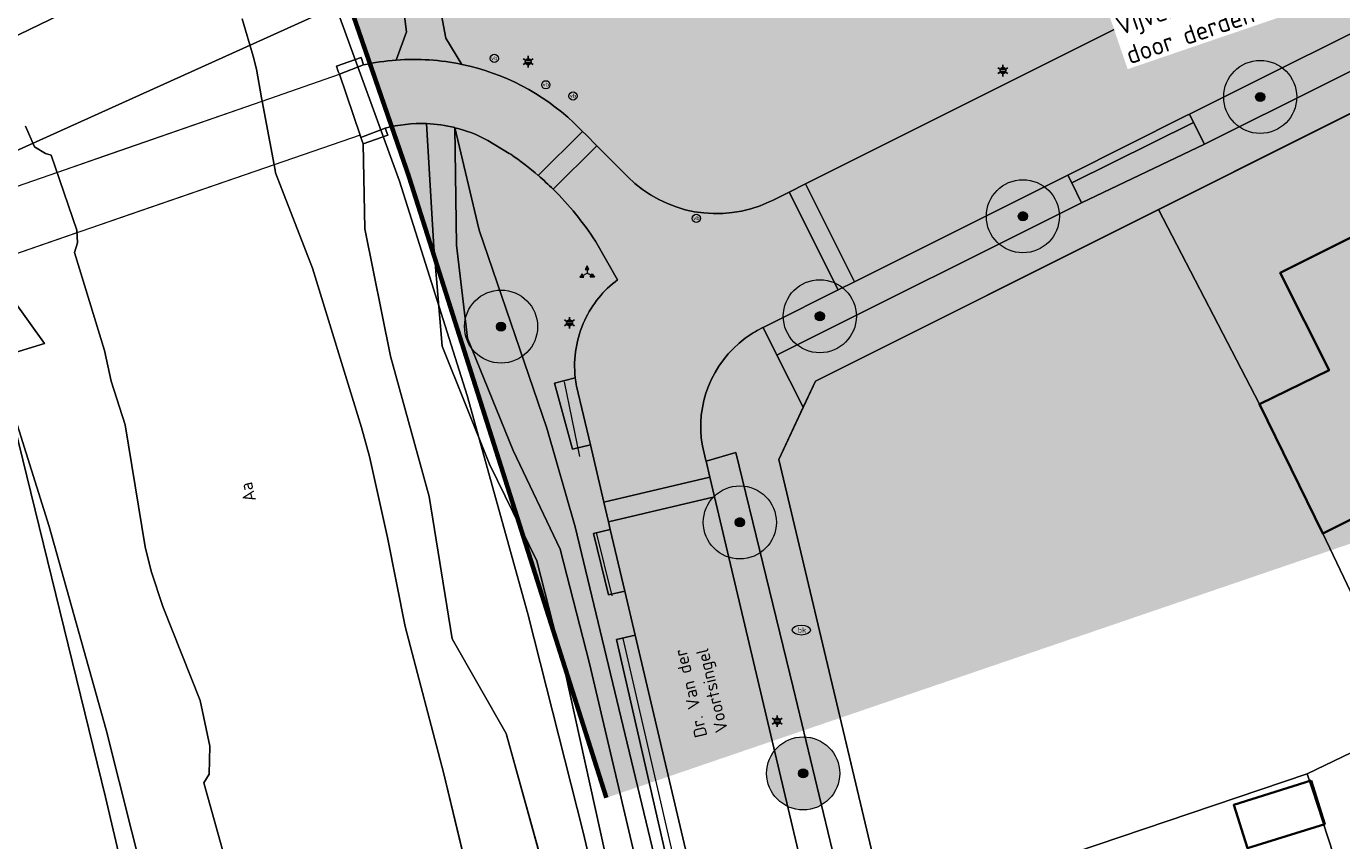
# Model space of a CAD drawing. Header units: millimetres. Extents: x 162876 to 168130, y 402614 to 405602.
# Tile 111 of 256: x 165189 to 165261, y 403719 to 403763. Entities that reach past the tile are written whole.
import ezdxf
from ezdxf.enums import TextEntityAlignment as Align

# ---------------------------------------------------------------- set-up
doc = ezdxf.new("R2010")
doc.units = ezdxf.units.MM
doc.linetypes.add('X-CA190022.004-UO-TXT_Tekst 1op200_v0.1$0$AL-DETAILS', pattern=[5.2, 2, -1.2, 2])
for name, color, linetype, lineweight in [('X-CA190022.004-UO-BGT_Ondergrond$0$B-WE-VW-BEWEGWIJZERING_DRAAGCONSTRUCTIE-S', 7, 'Continuous', 25), ('X-CA190022.004-UO-BGT_Ondergrond$0$GE_006_Watergrens_Grens_GEM', 253, 'Continuous', 9), ('X-CA190022.004-UO-BGT_Ondergrond$0$GE_203_VGOHaag_Lijn_GEM', 253, 'X-CA190022.004-UO-BGT_Ondergrond$0$Heg', 9), ('X-CA190022.004-UO-BGT_Ondergrond$0$GE_244_Taludlijn_Lijn_GEM', 253, 'Continuous', 9), ('X-CA190022.004-UO-BGT_Ondergrond$0$GE_314_WGDRijbaanLokaleweg_Vlak_GEM', 253, 'Continuous', 9), ('X-CA190022.004-UO-BGT_Ondergrond$0$GE_315_WGDRijbaanLokalewegverkeersdrempel_GEM', 253, 'Continuous', 9), ('X-CA190022.004-UO-BGT_Ondergrond$0$GE_316_WGDFietspad_Vlak_GEM', 253, 'Continuous', 9), ('X-CA190022.004-UO-BGT_Ondergrond$0$GE_317_WGDVoetpad_Vlak_GEM', 253, 'Continuous', 9), ('X-CA190022.004-UO-BGT_Ondergrond$0$GE_322_WGDInrit_Vlak_GEM', 253, 'Continuous', 9), ('X-CA190022.004-UO-BGT_Ondergrond$0$GE_366_OWGBerm_groenvoorziening_Vlak_GEM', 253, 'Continuous', 9), ('X-CA190022.004-UO-BGT_Ondergrond$0$GE_367_OWGBerm_groenvoorziening_grasenk_GEM', 253, 'Continuous', 9), ('X-CA190022.004-UO-BGT_Ondergrond$0$GE_401_OTDErf_Vlak_GEM', 253, 'Continuous', 9), ('X-CA190022.004-UO-BGT_Ondergrond$0$GE_471_BTDBouwland_Vlak_GEM', 253, 'Continuous', 9), ('X-CA190022.004-UO-BGT_Ondergrond$0$GE_477_BTDGroenvoorziening_Vlak_GEM', 253, 'Continuous', 9), ('X-CA190022.004-UO-BGT_Ondergrond$0$GE_491_VGOHaag_Inrichtend_Vlak_GEM', 253, 'Continuous', 9), ('X-CA190022.004-UO-BGT_Ondergrond$0$GE_504_WTDWaterloop_sloot_Vlak_GEM', 253, 'Continuous', 9), ('X-CA190022.004-UO-BGT_Ondergrond$0$GE_541_OWTOever_slootkant_Vlak_GEM', 253, 'Continuous', 9), ('X-CA190022.004-UO-BGT_Ondergrond$0$GE_601_PNDgrondvlakpand_Vlak_MV_GEM', 34, 'Continuous', 35), ('X-CA190022.004-UO-BGT_Ondergrond$0$GE_661_SHDMuurGroterDan30cm_Vlak_GEM', 253, 'Continuous', 9), ('X-CA190022.004-UO-BGT_Ondergrond$0$GE_701_OBDOverbrugging_dek_Vlak_GEM', 253, 'Continuous', 9), ('X-CA190022.004-UO-BGT_Ondergrond$0$GE_814_BRDVerkeersbord_Punt_GEM', 7, 'Continuous', 25), ('X-CA190022.004-UO-BGT_Ondergrond$0$GE_861_PALLichtmast_Punt_GEM', 202, 'Continuous', 25), ('X-CA190022.004-UO-BGT_Ondergrond$0$GE_882_PutBrandkraan_Punt_GEM', 150, 'Continuous', 25), ('X-CA190022.004-UO-DWM_Beplanting_v0.1$0$B-WE-GR-BOOM-S AFKOMSTIG UIT BGT', 252, 'Continuous', 0), ('X-CA190022.004-UO-KAD_Percelen$0$B-WE-KG-GRENS_PERCEEL-GV', 150, 'Continuous', 9), ('X-CA190022.004-UO-TXT_Tekst 1op200_v0.1$0$X-XX-AL-T35', 7, 'Continuous', 35), ('X-CA190022.004-UO-TXT_Tekst 1op200_v0.1$0$X-XX-AL-VERWIJZING_DETAIL-G', 7, 'X-CA190022.004-UO-TXT_Tekst 1op200_v0.1$0$AL-DETAILS', 0)]:
    doc.layers.add(name, color=color, linetype=linetype, lineweight=lineweight)
doc.layers.add('X-CA190022.004-UO-DWM_Beplanting_v0.1$0$B-WE-GR-BOOM-S AFKOMSTIG UIT BOMENBESTAND GEMEENTE', color=252, linetype='Continuous')
doc.layers.add('X-CA190022.004-UO-TXT_Tekst 1op200_v0.1$0$X-XX-AL-VERWIJZING-V', color=253, linetype='Continuous', lineweight=0, transparency=0.4)
doc.styles.add('X-CA190022.004-UO-BGT_Ondergrond$0$NLCS-ISO', font='NLCS-ISO.ttf')
doc.styles.add('X-CA190022.004-UO-TXT_Tekst 1op200_v0.1$0$NLCS-ISO-M200-T35', font='NLCS-ISO.ttf', dxfattribs={"height": 0.7})
doc.linetypes.add('X-CA190022.004-UO-BGT_Ondergrond$0$Heg', pattern='A,5,-1.5,[2,dgnlstyle-meierijstad.shx,S=0.007937,R=45,X=0,Y=0],-1.5', length=8)

# ---------------------------------------------------------------- blocks, each defined once
blk = doc.blocks.new('X-CA190022.004-UO-BGT_Ondergrond$0$SKL-WATER_BRANDKRAAN_BRANDPUT-SO')
at = {"color": 0, "linetype": 'ByBlock', "lineweight": 18}
blk.add_ellipse((0, 0), major_axis=(2.5, 0), ratio=0.54, dxfattribs=at)
at = {"color": 0, "linetype": 'ByBlock', "lineweight": 18, "style": 'X-CA190022.004-UO-BGT_Ondergrond$0$NLCS-ISO'}
blk.add_text('bk', height=1.5, dxfattribs=at).set_placement((0.16, 0), align=Align.MIDDLE_CENTER)
blk = doc.blocks.new('X-CA190022.004-UO-BGT_Ondergrond$0$IMGEOBrandkraanput')
at = {"xscale": 5, "yscale": 5, "zscale": 5}
blk.add_blockref('X-CA190022.004-UO-BGT_Ondergrond$0$SKL-WATER_BRANDKRAAN_BRANDPUT-SO', (0, 0), dxfattribs=at)
blk = doc.blocks.new('X-CA190022.004-UO-BGT_Ondergrond$0$SIE-WEG_PAAL_VERKEERSBORD-SO')
at = {"linetype": 'ByBlock', "lineweight": 18}
blk.add_circle((0, 0), 1.5, dxfattribs=at)
at = {"linetype": 'ByBlock', "lineweight": 18, "style": 'X-CA190022.004-UO-BGT_Ondergrond$0$NLCS-ISO'}
blk.add_text('vb', height=1.5, dxfattribs=at).set_placement((0, 0.13), align=Align.MIDDLE_CENTER)
blk = doc.blocks.new('X-CA190022.004-UO-BGT_Ondergrond$0$IMGEOVerkeersbord')
at = {"xscale": 5, "yscale": 5, "zscale": 5}
blk.add_blockref('X-CA190022.004-UO-BGT_Ondergrond$0$SIE-WEG_PAAL_VERKEERSBORD-SO', (0, 0), dxfattribs=at)
blk = doc.blocks.new('X-CA190022.004-UO-BGT_Ondergrond$0$N-SIE-WEG_LICHTMAST-SO')
h = blk.add_hatch(color=256)
h.paths.add_polyline_path([(1.16, 0.5, 0.658505), (-1.16, 0.5)])
h.paths.add_polyline_path([(-1.16, -0.5, 0.658505), (1.16, -0.5)])
at = {"flags": 128}
for points in [[(-2.19, 1.27), (-1.1, 0.63)], [(-1.16, 0.5), (1.16, 0.5)], [(0, 1.27), (0, 2.53)], [(1.1, 0.63), (2.19, 1.27)], [(-2.19, -1.27), (-1.1, -0.63)], [(-1.16, -0.5), (1.16, -0.5)], [(0, -1.27), (0, -2.53)], [(2.19, -1.27), (1.1, -0.63)]]:
    blk.add_lwpolyline(points, dxfattribs=at)
at = {"ltscale": 0.5}
blk.add_circle((0, 0), 1.27, dxfattribs=at)
at = {"style": 'X-CA190022.004-UO-BGT_Ondergrond$0$NLCS-ISO'}
blk.add_attdef('TYPE', text='', height=1.8, dxfattribs=at).set_placement((0, 2.53), align=Align.BOTTOM_CENTER)
blk = doc.blocks.new('X-CA190022.004-UO-BGT_Ondergrond$0$IMGEOLichtmastpaal')
at = {"xscale": 5, "yscale": 5, "zscale": 5}
blk.add_blockref('X-CA190022.004-UO-BGT_Ondergrond$0$N-SIE-WEG_LICHTMAST-SO', (0, 6.4), dxfattribs=at)
blk = doc.blocks.new('X-CA190022.004-UO-BGT_Ondergrond$0$SIE-WEG_VERKEERSBORD_WEGWIJZER-SO')
at = {"linetype": 'ByBlock', "lineweight": 18}
h = blk.add_hatch(color=0, dxfattribs=at)
h.dxf.hatch_style = 1
h.paths.add_polyline_path([(0.5, 1), (0, 2), (-0.5, 1)])
h = blk.add_hatch(color=0, dxfattribs=at)
h.dxf.hatch_style = 1
h.paths.add_polyline_path([(-1.38, -0.22), (-2, -1.15), (-0.88, -1.09)])
h = blk.add_hatch(color=0, dxfattribs=at)
h.dxf.hatch_style = 1
h.paths.add_polyline_path([(1.38, -0.22), (2, -1.15), (0.88, -1.09)])
at = {"color": 0, "linetype": 'ByBlock', "lineweight": 18}
for points in [[(-1.13, -0.65), (0, 0)], [(0, 1), (0, 0)], [(1.13, -0.65), (0, 0)]]:
    blk.add_lwpolyline(points, dxfattribs=at)
for points in [[(0.5, 1), (0, 2), (-0.5, 1)], [(-1.38, -0.22), (-2, -1.15), (-0.88, -1.09)], [(1.38, -0.22), (2, -1.15), (0.88, -1.09)]]:
    blk.add_lwpolyline(points, close=True, dxfattribs=at)
blk = doc.blocks.new('X-CA190022.004-UO-DWM_Beplanting_v0.1$0$SGR-BOOM_01-SO')
at = {"linetype": 'ByBlock', "lineweight": 18}
h = blk.add_hatch(color=0, dxfattribs=at)
h.dxf.hatch_style = 1
edge = h.paths.add_edge_path()
edge.add_arc((0, 0), 0.25, 0, 360)
at = {"color": 0, "linetype": 'ByBlock', "lineweight": 18}
for radius in [2, 0.25]:
    blk.add_circle((0, 0), radius, dxfattribs=at)
blk = doc.blocks.new('X-CA190022.004-UO-DWM_Beplanting_v0.1$0$IMGEOBoom')
at = {"transparency": 33554457}
h = blk.add_hatch(color=256, dxfattribs=at)
h.dxf.hatch_style = 1
edge = h.paths.add_edge_path()
edge.add_arc((0, 0), 100, 0, 360)
edge = h.paths.add_edge_path(flags=17)
edge.add_arc((0, 0), 12.5, 0, 360)
h = blk.add_hatch()
h.set_pattern_fill('ANGLE', color=256)
h.set_pattern_definition([(0, (0, 0), (0, 6.985), [5.08, -1.905]), (90, (0, 0), (-6.985, 4e-16), [5.08, -1.905])])
edge = h.paths.add_edge_path(flags=17)
edge.add_arc((0, 0), 12.5, 0, 360)
at = {"xscale": 50, "yscale": 50, "zscale": 50}
blk.add_blockref('X-CA190022.004-UO-DWM_Beplanting_v0.1$0$SGR-BOOM_01-SO', (0, 0), dxfattribs=at)

msp = doc.modelspace()

# ---------------------------------------------------------------- hatches: boundary and pattern name
at = {"layer": 'X-CA190022.004-UO-TXT_Tekst 1op200_v0.1$0$X-XX-AL-VERWIJZING-V'}
h = msp.add_hatch(color=256, dxfattribs=at)
h.dxf.hatch_style = 1
h.paths.add_polyline_path([(165302.209, 403758.452), (165298.044, 403756.354), (165275.564, 403800.976), (165285.905, 403806.186), (165285.128, 403808.459), (165201.445, 403779.876), (165209.977, 403755.179), (165220.83, 403721.042), (165305.15, 403749.843)])

# ---------------------------------------------------------------- linework, layer by layer
at = {"layer": 'X-CA190022.004-UO-BGT_Ondergrond$0$GE_006_Watergrens_Grens_GEM'}
for p, q in [((165209.887, 403762.986), (165209.353, 403767.195)), ((165200.888, 403763.696), (165201.49, 403761.662)), ((165201.49, 403761.662), (165200.888, 403763.696)), ((165209.325, 403761.436), (165209.887, 403762.986)), ((165201.49, 403761.662), (165201.664, 403760.943)), ((165201.664, 403760.943), (165201.49, 403761.662)), ((165206.044, 403761.104), (165207.4, 403761.58)), ((165207.4, 403761.58), (165207.521, 403761.17)), ((165201.664, 403760.943), (165201.953, 403759.374)), ((165201.953, 403759.374), (165201.664, 403760.943)), ((165206.14, 403760.82), (165206.044, 403761.104)), ((165206.213, 403760.659), (165206.14, 403760.82)), ((165207.345, 403757.335), (165206.213, 403760.659)), ((165201.953, 403759.374), (165201.987, 403759.192)), ((165201.987, 403759.192), (165201.953, 403759.374)), ((165201.987, 403759.192), (165202.63, 403755.706)), ((165202.63, 403755.706), (165201.987, 403759.192)), ((165189.015, 403757.824), (165189.521, 403756.686)), ((165207.391, 403757.2), (165207.345, 403757.335)), ((165189.521, 403756.686), (165190.107, 403756.327)), ((165207.441, 403757.051), (165207.391, 403757.2)), ((165207.51, 403756.85), (165207.441, 403757.051)), ((165207.611, 403752.193), (165207.51, 403756.85)), ((165190.107, 403756.327), (165190.43, 403756.233)), ((165190.43, 403756.233), (165191.836, 403752.133)), ((165202.63, 403755.706), (165202.686, 403755.408)), ((165202.686, 403755.408), (165202.63, 403755.706)), ((165202.686, 403755.408), (165202.714, 403755.256)), ((165202.714, 403755.256), (165202.686, 403755.408)), ((165202.714, 403755.256), (165204.737, 403750.045)), ((165204.737, 403750.045), (165202.714, 403755.256)), ((165191.836, 403752.133), (165191.865, 403751.423)), ((165209, 403745.23), (165207.611, 403752.193)), ((165191.865, 403751.423), (165191.71, 403750.902)), ((165191.71, 403750.902), (165193.349, 403745.544)), ((165204.737, 403750.045), (165207.418, 403741.316)), ((165207.418, 403741.316), (165204.737, 403750.045)), ((165193.349, 403745.544), (165193.72, 403743.858)), ((165211.132, 403737.546), (165209, 403745.23)), ((165193.72, 403743.858), (165194.478, 403741.459)), ((165194.478, 403741.459), (165195.569, 403734.783)), ((165207.418, 403741.316), (165207.856, 403739.729)), ((165207.856, 403739.729), (165207.418, 403741.316)), ((165207.856, 403739.729), (165208.85, 403735.289)), ((165208.85, 403735.289), (165207.856, 403739.729)), ((165212.387, 403729.744), (165211.132, 403737.546)), ((165208.85, 403735.289), (165209.805, 403730.43)), ((165209.805, 403730.43), (165208.85, 403735.289)), ((165195.569, 403734.783), (165195.903, 403733.452)), ((165195.903, 403733.452), (165196.549, 403731.52)), ((165196.549, 403731.52), (165198.589, 403726.375)), ((165209.805, 403730.43), (165211.914, 403722.435)), ((165211.914, 403722.435), (165209.805, 403730.43)), ((165215.335, 403724.555), (165212.387, 403729.744)), ((165198.589, 403726.375), (165199.11, 403723.861)), ((165218.663, 403712.63), (165215.335, 403724.555)), ((165199.11, 403723.861), (165199.077, 403722.336)), ((165199.077, 403722.336), (165198.784, 403721.856)), ((165211.914, 403722.435), (165213.859, 403714.343)), ((165213.859, 403714.343), (165211.914, 403722.435)), ((165198.784, 403721.856), (165200.694, 403714.995))]:
    msp.add_line(p, q, dxfattribs=at)
at = {"layer": 'X-CA190022.004-UO-BGT_Ondergrond$0$GE_006_Watergrens_Grens_GEM', "extrusion": (0, 0, -1)}
msp.add_arc((-165210.293, 403748.623), 12.85, 77.54339, 85.68096, dxfattribs=at)
at = {"layer": 'X-CA190022.004-UO-BGT_Ondergrond$0$GE_203_VGOHaag_Lijn_GEM'}
for p, q in [((165219.386, 403739.724), (165218.53, 403743.823)), ((165221.142, 403732.107), (165220.29, 403735.561)), ((165227.359, 403705.492), (165221.752, 403729.759))]:
    msp.add_line(p, q, dxfattribs=at)
at = {"layer": 'X-CA190022.004-UO-BGT_Ondergrond$0$GE_244_Taludlijn_Lijn_GEM'}
for p, q in [((165213.861, 403752.129), (165212.536, 403757.738)), ((165217.565, 403741.275), (165213.861, 403752.129)), ((165219.13, 403735.879), (165217.565, 403741.275)), ((165223.571, 403717.346), (165219.13, 403735.879))]:
    msp.add_line(p, q, dxfattribs=at)
at = {"layer": 'X-CA190022.004-UO-BGT_Ondergrond$0$GE_314_WGDRijbaanLokaleweg_Vlak_GEM', "flags": 128}
for points in [[(165310.202, 403787.211), (165310.008, 403787.114), (165308.254, 403786.237), (165297.275, 403780.744), (165296.379, 403780.296), (165295.456, 403779.834), (165294.562, 403779.387), (165268.62, 403766.41), (165265.86, 403765.029), (165252.758, 403758.475), (165252.57, 403758.381), (165246.135, 403755.162), (165246.096, 403755.142), (165234.414, 403749.298), (165231.732, 403754.658), (165317.94, 403797.77), (165450.872, 403862.295)], [(165209.325, 403761.436), (165209.887, 403762.986), (165209.353, 403767.195), (165207.659, 403773.667), (165209.755, 403774.729), (165210.682, 403769.804)], [(165210.682, 403769.804), (165212.031, 403762.643), (165212.922, 403761.2)], [(165249.78, 403613.5), (165232.154, 403688.478), (165231.537, 403691.102), (165229.278, 403700.708), (165227.986, 403706.207), (165222.403, 403729.956), (165221.837, 403732.364), (165221.043, 403735.738), (165220.944, 403736.16), (165226.746, 403737.531), (165238.209, 403689.016), (165238.51, 403687.74), (165242.22, 403671.88), (165242.541, 403670.519), (165252.257, 403629.266), (165252.878, 403626.63), (165253.942, 403622.111), (165254.07, 403621.569), (165254.234, 403620.874), (165257.97, 403605.065)]]:
    msp.add_lwpolyline(points, dxfattribs=at)
at = {"layer": 'X-CA190022.004-UO-BGT_Ondergrond$0$GE_314_WGDRijbaanLokaleweg_Vlak_GEM'}
msp.add_arc((165210.292, 403748.648), 12.825, 78.16709, 94.32529, dxfattribs=at)
at = {"layer": 'X-CA190022.004-UO-BGT_Ondergrond$0$GE_315_WGDRijbaanLokalewegverkeersdrempel_GEM', "flags": 128}
for points in [[(165217.104, 403755.112), (165219.532, 403757.529), (165219.7, 403757.36), (165220.311, 403756.746)], [(165220.311, 403756.746), (165217.917, 403754.362)], [(165217.917, 403754.362), (165220.311, 403756.746), (165222, 403755.05)], [(165231.732, 403754.658), (165234.414, 403749.298), (165233.526, 403748.854), (165230.844, 403754.214), (165231.732, 403754.658)], [(165229.746, 403753.668), (165229.928, 403753.755), (165230.844, 403754.214), (165233.526, 403748.854), (165229.816, 403746.998)], [(165221.446, 403749.409), (165220.239, 403751.521)], [(165229.816, 403746.998), (165229.416, 403746.798), (165229.399, 403746.789), (165229.32, 403746.75)], [(165226.086, 403740.312), (165226.259, 403739.592), (165226.289, 403739.467), (165226.492, 403738.607), (165220.691, 403737.236), (165219.954, 403740.37), (165219.199, 403743.583)], [(165226.746, 403737.531), (165220.944, 403736.16), (165220.691, 403737.236), (165226.492, 403738.607), (165226.746, 403737.531)]]:
    msp.add_lwpolyline(points, dxfattribs=at)
at = {"layer": 'X-CA190022.004-UO-BGT_Ondergrond$0$GE_315_WGDRijbaanLokalewegverkeersdrempel_GEM'}
for centre, radius, start, end in [((165205.829, 403742.074), 17.238, 45.46958, 49.14678), ((165226.86, 403759.891), 6.86, 224.8874, 294.88066), ((165205.935, 403742.2), 17.073, 33.09096, 45.42852), ((165232.091, 403741.26), 6.15, 116.77981, 126.52146), ((165232.029, 403741.358), 6.034, 126.60222, 189.97957)]:
    msp.add_arc(centre, radius, start, end, dxfattribs=at)
at = {"layer": 'X-CA190022.004-UO-BGT_Ondergrond$0$GE_315_WGDRijbaanLokalewegverkeersdrempel_GEM', "extrusion": (0, 0, -1)}
for centre, radius, start, end in [((-165224.977, 403744.695), 5.89, 25.11926, 53.16582), ((-165224.975, 403744.704), 5.884, 353.56472, 25.04122), ((-165225.03, 403744.716), 5.94, 349.00817, 353.51814)]:
    msp.add_arc(centre, radius, start, end, dxfattribs=at)
at = {"layer": 'X-CA190022.004-UO-BGT_Ondergrond$0$GE_316_WGDFietspad_Vlak_GEM', "flags": 128}
for points in [[(165208.71, 403757.71), (165207.391, 403757.2), (165207.345, 403757.335), (165206.213, 403760.659), (165207.521, 403761.17)], [(165202.63, 403755.706), (165194.848, 403753.018), (165192.101, 403752.069), (165186.921, 403750.28), (165185.821, 403753.58), (165190.8, 403755.308), (165193.719, 403756.321), (165201.987, 403759.192), (165206.213, 403760.659), (165207.345, 403757.335), (165202.63, 403755.706)], [(165219.038, 403758.024), (165219.532, 403757.529), (165217.104, 403755.112)], [(165215.59, 403756.28), (165215.51, 403756.329), (165214.338, 403757.041)]]:
    msp.add_lwpolyline(points, dxfattribs=at)
at = {"layer": 'X-CA190022.004-UO-BGT_Ondergrond$0$GE_316_WGDFietspad_Vlak_GEM', "extrusion": (0, 0, -1)}
for centre, radius, start, end in [((-165210.293, 403748.623), 12.85, 77.54339, 85.68096), ((-165210.292, 403748.648), 12.825, 85.67471, 101.83291), ((-165210.286, 403748.647), 12.827, 101.85916, 133.02597)]:
    msp.add_arc(centre, radius, start, end, dxfattribs=at)
at = {"layer": 'X-CA190022.004-UO-BGT_Ondergrond$0$GE_316_WGDFietspad_Vlak_GEM'}
for centre, radius, start, end in [((165210.679, 403750.27), 7.696, 87.72682, 104.82081), ((165210.678, 403750.284), 7.682, 76.00277, 87.71636), ((165210.672, 403750.24), 7.726, 61.67125, 76.03656), ((165205.78, 403741.999), 17.326, 49.18763, 55.51441)]:
    msp.add_arc(centre, radius, start, end, dxfattribs=at)
at = {"layer": 'X-CA190022.004-UO-BGT_Ondergrond$0$GE_317_WGDVoetpad_Vlak_GEM', "flags": 128}
for points in [[(165311.26, 403783.38), (165232.28, 403743.86), (165231.613, 403742.426), (165230.174, 403745.282), (165230.407, 403745.399), (165246.853, 403753.629), (165253.583, 403756.826), (165266.686, 403763.376), (165269.392, 403764.902), (165284.767, 403772.478), (165295.378, 403777.758), (165297.216, 403778.68), (165296.379, 403780.296), (165297.275, 403780.744), (165298.095, 403779.125), (165308.944, 403784.612), (165310.791, 403785.546), (165310.008, 403787.114), (165310.202, 403787.211)], [(165250.353, 403591.907), (165245.143, 403613.291), (165232.159, 403668.603), (165220.784, 403717.926), (165218.547, 403728.012), (165217.014, 403734.022), (165214.436, 403739.313), (165211.843, 403745.767), (165211.379, 403751.196), (165210.984, 403757.96)], [(165212.536, 403757.738), (165212.619, 403751.305), (165213.233, 403746.209), (165215.724, 403740.053), (165218.291, 403734.655), (165219.91, 403728.396), (165222.277, 403718.296), (165228.303, 403691.699), (165246.496, 403613.617), (165251.805, 403592.309)], [(165229.32, 403746.75), (165229.399, 403746.789), (165229.416, 403746.798), (165230.174, 403745.282), (165231.613, 403742.426), (165230.28, 403739.56), (165236.109, 403714.964)], [(165238.51, 403687.74), (165238.209, 403689.016), (165239.936, 403689.414), (165236.748, 403703.425), (165231.061, 403727.09), (165227.92, 403739.943), (165226.289, 403739.467), (165226.259, 403739.592), (165226.086, 403740.312)]]:
    msp.add_lwpolyline(points, dxfattribs=at)
at = {"layer": 'X-CA190022.004-UO-BGT_Ondergrond$0$GE_317_WGDVoetpad_Vlak_GEM', "extrusion": (0, 0, -1)}
for centre, radius, start, end in [((-165210.678, 403750.284), 7.682, 92.28364, 103.99723), ((-165232.091, 403741.26), 6.15, 53.47854, 63.22019), ((-165232.029, 403741.358), 6.034, 350.02043, 53.39778)]:
    msp.add_arc(centre, radius, start, end, dxfattribs=at)
at = {"layer": 'X-CA190022.004-UO-BGT_Ondergrond$0$GE_322_WGDInrit_Vlak_GEM', "flags": 128}
for points in [[(165252.982, 403758.028), (165246.313, 403754.708), (165246.096, 403755.142), (165246.135, 403755.162), (165252.57, 403758.381), (165252.758, 403758.475), (165252.982, 403758.028)], [(165253.583, 403756.826), (165246.853, 403753.629), (165246.313, 403754.708), (165252.982, 403758.028), (165253.583, 403756.826)]]:
    msp.add_lwpolyline(points, dxfattribs=at)
at = {"layer": 'X-CA190022.004-UO-BGT_Ondergrond$0$GE_366_OWGBerm_groenvoorziening_Vlak_GEM', "flags": 128}
for points in [[(165252.811, 403592.671), (165247.561, 403613.2), (165242.109, 403637.519), (165229.459, 403690.541), (165223.571, 403717.346), (165219.13, 403735.879), (165217.565, 403741.275), (165213.861, 403752.129), (165212.536, 403757.738)], [(165214.338, 403757.041), (165215.51, 403756.329), (165215.59, 403756.28)], [(165220.239, 403751.521), (165221.446, 403749.409)], [(165219.128, 403744.045), (165217.996, 403743.744), (165218.971, 403740.139), (165219.954, 403740.37), (165220.691, 403737.236), (165220.944, 403736.16), (165221.043, 403735.738), (165220.129, 403735.523), (165220.953, 403732.156), (165221.837, 403732.364), (165222.403, 403729.956), (165221.379, 403729.715), (165226.82, 403705.933), (165227.986, 403706.207), (165229.278, 403700.708), (165228.17, 403700.447), (165230.394, 403690.834), (165231.537, 403691.102), (165232.154, 403688.478), (165231.021, 403688.126), (165233.806, 403676.09), (165239.309, 403653.133), (165246.953, 403619.678), (165249.895, 403607.522)]]:
    msp.add_lwpolyline(points, dxfattribs=at)
at = {"layer": 'X-CA190022.004-UO-BGT_Ondergrond$0$GE_366_OWGBerm_groenvoorziening_Vlak_GEM', "extrusion": (0, 0, -1)}
for centre, radius, start, end in [((-165210.672, 403750.24), 7.726, 103.96344, 118.32875), ((-165205.78, 403741.999), 17.326, 124.48559, 130.81237), ((-165205.829, 403742.074), 17.238, 130.85322, 134.53042), ((-165205.935, 403742.2), 17.073, 134.57148, 146.90904)]:
    msp.add_arc(centre, radius, start, end, dxfattribs=at)
at = {"layer": 'X-CA190022.004-UO-BGT_Ondergrond$0$GE_366_OWGBerm_groenvoorziening_Vlak_GEM'}
for centre, radius, start, end in [((165224.977, 403744.695), 5.89, 126.83418, 154.88074), ((165224.975, 403744.704), 5.884, 154.95878, 186.43528)]:
    msp.add_arc(centre, radius, start, end, dxfattribs=at)
at = {"layer": 'X-CA190022.004-UO-BGT_Ondergrond$0$GE_367_OWGBerm_groenvoorziening_grasenk_GEM', "flags": 128}
for points in [[(165458.165, 403865.835), (165453.492, 403863.567), (165450.872, 403862.295), (165317.94, 403797.77), (165231.732, 403754.658), (165230.844, 403754.214), (165229.928, 403753.755), (165229.746, 403753.668)], [(165212.922, 403761.2), (165212.031, 403762.643), (165210.682, 403769.804), (165213.554, 403770.879), (165213.574, 403768.176), (165213.429, 403765.551), (165215.161, 403764.268), (165221.296, 403766.079), (165223.774, 403766.97), (165225.38, 403767.991), (165228.473, 403769.152), (165231.342, 403771.064), (165235.029, 403772.926), (165239.924, 403776.251), (165245.195, 403777.942), (165249.541, 403778.853), (165254.515, 403779.219), (165258.938, 403780.738), (165263.25, 403782.39)], [(165266.686, 403763.376), (165253.583, 403756.826), (165252.982, 403758.028), (165252.758, 403758.475), (165265.86, 403765.029), (165266.084, 403764.582), (165266.686, 403763.376)], [(165222, 403755.05), (165220.311, 403756.746), (165219.7, 403757.36), (165219.532, 403757.529), (165219.038, 403758.024)], [(165243.746, 403604.745), (165241.891, 403613.105), (165239.084, 403622.059), (165235.674, 403635.607), (165232.096, 403651.201), (165221.876, 403698.499), (165218.663, 403712.63), (165215.335, 403724.555), (165212.387, 403729.744), (165211.132, 403737.546), (165209, 403745.23), (165207.611, 403752.193), (165207.51, 403756.85), (165208.86, 403757.32), (165208.71, 403757.71)], [(165210.984, 403757.96), (165211.379, 403751.196), (165211.843, 403745.767), (165214.436, 403739.313), (165217.014, 403734.022), (165218.547, 403728.012), (165220.784, 403717.926), (165232.159, 403668.603), (165245.143, 403613.291), (165250.353, 403591.907)], [(165212.536, 403757.738), (165213.861, 403752.129), (165217.565, 403741.275), (165219.13, 403735.879), (165223.571, 403717.346), (165229.459, 403690.541), (165242.109, 403637.519), (165247.561, 403613.2), (165252.811, 403592.671)], [(165251.805, 403592.309), (165246.496, 403613.617), (165228.303, 403691.699), (165222.277, 403718.296), (165219.91, 403728.396), (165218.291, 403734.655), (165215.724, 403740.053), (165213.233, 403746.209), (165212.619, 403751.305), (165212.536, 403757.738)], [(165246.853, 403753.629), (165230.407, 403745.399), (165230.174, 403745.282), (165229.416, 403746.798), (165229.816, 403746.998), (165233.526, 403748.854), (165234.414, 403749.298), (165246.096, 403755.142), (165246.313, 403754.708), (165246.853, 403753.629)], [(165122.937, 403717.713), (165094.402, 403704.045), (165032.278, 403674.165), (165005.531, 403661.522), (164948.23, 403634.27), (164926.832, 403623.885), (164907.381, 403614.3), (164900.508, 403610.843), (164898.003, 403609.583), (164897.083, 403611.142), (164930.224, 403627.122), (165053.915, 403686.762), (165122.291, 403719.73), (165184.231, 403749.24), (165185.719, 403749.815), (165185.922, 403749.29), (165187.126, 403749.813), (165187.419, 403749.59), (165190.069, 403745.923), (165187.491, 403745.125), (165175.482, 403740.948), (165156.764, 403733.73), (165124.503, 403718.459), (165122.937, 403717.713)], [(165226.289, 403739.467), (165227.92, 403739.943), (165231.061, 403727.09), (165236.748, 403703.425), (165239.936, 403689.414), (165238.209, 403689.016), (165226.746, 403737.531), (165226.492, 403738.607), (165226.289, 403739.467)]]:
    msp.add_lwpolyline(points, dxfattribs=at)
at = {"layer": 'X-CA190022.004-UO-BGT_Ondergrond$0$GE_367_OWGBerm_groenvoorziening_grasenk_GEM'}
msp.add_arc((165210.286, 403748.647), 12.827, 46.97403, 78.14084, dxfattribs=at)
at = {"layer": 'X-CA190022.004-UO-BGT_Ondergrond$0$GE_367_OWGBerm_groenvoorziening_grasenk_GEM', "extrusion": (0, 0, -1)}
for centre, radius, start, end in [((-165210.679, 403750.27), 7.696, 75.17919, 92.27318), ((-165226.86, 403759.891), 6.86, 245.11934, 315.1126)]:
    msp.add_arc(centre, radius, start, end, dxfattribs=at)
at = {"layer": 'X-CA190022.004-UO-BGT_Ondergrond$0$GE_401_OTDErf_Vlak_GEM', "flags": 128}
for points in [[(165321.488, 403760.148), (165333.72, 403719.38), (165331.74, 403715.59), (165245.34, 403687.81), (165242.22, 403689.18), (165240.728, 403695.474), (165236.109, 403714.964), (165230.28, 403739.56), (165231.613, 403742.426), (165232.28, 403743.86), (165311.26, 403783.38), (165315, 403781.77), (165317.41, 403773.738), (165321.488, 403760.148)], [(165272.535, 403744.468), (165272.724, 403744.087), (165265.821, 403740.641), (165266.722, 403738.838), (165260.065, 403735.514), (165256.59, 403742.6), (165260.41, 403744.45), (165257.73, 403749.79), (165265.22, 403753.53), (165267.44, 403749.01), (165269.72, 403750.15), (165270.408, 403748.761), (165273.199, 403750.111), (165275.285, 403745.798), (165272.535, 403744.468)], [(165259.427, 403721.986), (165260.174, 403719.606), (165255.937, 403718.275), (165255.19, 403720.655), (165259.427, 403721.986)]]:
    msp.add_lwpolyline(points, dxfattribs=at)
at = {"layer": 'X-CA190022.004-UO-BGT_Ondergrond$0$GE_471_BTDBouwland_Vlak_GEM', "flags": 128}
for points in [[(165187.491, 403745.125), (165193.408, 403721.084)], [(165193.408, 403721.084), (165201.638, 403686.012), (165217.465, 403624.857), (165229.114, 403581.428), (165245.954, 403525.843), (165266.719, 403473.045), (165289.288, 403414.84), (165290.478, 403413.66), (165289.178, 403412.601), (165282.471, 403405.448), (165257.856, 403378.795), (165251.823, 403372.059), (165200.784, 403316.313), (165170.448, 403282.887)]]:
    msp.add_lwpolyline(points, dxfattribs=at)
at = {"layer": 'X-CA190022.004-UO-BGT_Ondergrond$0$GE_477_BTDGroenvoorziening_Vlak_GEM', "flags": 128}
for points in [[(165219.199, 403743.583), (165219.954, 403740.37), (165218.971, 403740.139), (165217.996, 403743.744), (165219.128, 403744.045)], [(165221.043, 403735.738), (165221.837, 403732.364), (165220.953, 403732.156), (165220.129, 403735.523), (165221.043, 403735.738)], [(165222.403, 403729.956), (165227.986, 403706.207), (165226.82, 403705.933), (165221.379, 403729.715), (165222.403, 403729.956)]]:
    msp.add_lwpolyline(points, dxfattribs=at)
at = {"layer": 'X-CA190022.004-UO-BGT_Ondergrond$0$GE_477_BTDGroenvoorziening_Vlak_GEM'}
msp.add_arc((165225.03, 403744.716), 5.94, 186.48186, 190.99183, dxfattribs=at)
at = {"layer": 'X-CA190022.004-UO-BGT_Ondergrond$0$GE_491_VGOHaag_Inrichtend_Vlak_GEM', "flags": 128}
for points in [[(165219.199, 403743.583), (165219.954, 403740.37), (165218.971, 403740.139), (165217.996, 403743.744), (165219.128, 403744.045)], [(165221.043, 403735.738), (165221.837, 403732.364), (165220.953, 403732.156), (165220.129, 403735.523), (165221.043, 403735.738)], [(165222.403, 403729.956), (165227.986, 403706.207), (165226.82, 403705.933), (165221.379, 403729.715), (165222.403, 403729.956)]]:
    msp.add_lwpolyline(points, dxfattribs=at)
at = {"layer": 'X-CA190022.004-UO-BGT_Ondergrond$0$GE_491_VGOHaag_Inrichtend_Vlak_GEM'}
msp.add_arc((165225.03, 403744.716), 5.94, 186.48186, 190.99183, dxfattribs=at)
at = {"layer": 'X-CA190022.004-UO-BGT_Ondergrond$0$GE_504_WTDWaterloop_sloot_Vlak_GEM', "flags": 128}
for points in [[(165200.888, 403763.696), (165201.49, 403761.662), (165201.664, 403760.943), (165201.953, 403759.374), (165201.987, 403759.192), (165202.63, 403755.706), (165202.686, 403755.408), (165202.714, 403755.256), (165204.737, 403750.045), (165207.418, 403741.316), (165207.856, 403739.729), (165208.85, 403735.289), (165209.805, 403730.43), (165211.914, 403722.435), (165213.859, 403714.343)], [(165200.694, 403714.995), (165198.784, 403721.856), (165199.077, 403722.336), (165199.11, 403723.861), (165198.589, 403726.375), (165196.549, 403731.52), (165195.903, 403733.452), (165195.569, 403734.783), (165194.478, 403741.459), (165193.72, 403743.858), (165193.349, 403745.544), (165191.71, 403750.902), (165191.865, 403751.423), (165191.836, 403752.133), (165190.43, 403756.233), (165190.107, 403756.327), (165189.521, 403756.686), (165189.015, 403757.824)]]:
    msp.add_lwpolyline(points, dxfattribs=at)
at = {"layer": 'X-CA190022.004-UO-BGT_Ondergrond$0$GE_541_OWTOever_slootkant_Vlak_GEM', "flags": 128}
for points in [[(165209.353, 403767.195), (165209.887, 403762.986), (165209.325, 403761.436)], [(165213.859, 403714.343), (165211.914, 403722.435), (165209.805, 403730.43), (165208.85, 403735.289), (165207.856, 403739.729), (165207.418, 403741.316), (165204.737, 403750.045), (165202.714, 403755.256), (165202.686, 403755.408), (165202.63, 403755.706), (165201.987, 403759.192), (165201.953, 403759.374), (165201.664, 403760.943), (165201.49, 403761.662), (165200.888, 403763.696)], [(165207.521, 403761.17), (165207.4, 403761.58), (165206.044, 403761.104), (165206.14, 403760.82), (165206.213, 403760.659), (165207.345, 403757.335), (165207.391, 403757.2), (165207.441, 403757.051), (165207.51, 403756.85), (165207.611, 403752.193), (165209, 403745.23), (165211.132, 403737.546), (165212.387, 403729.744), (165215.335, 403724.555), (165218.663, 403712.63), (165221.876, 403698.499), (165232.096, 403651.201)], [(165189.015, 403757.824), (165189.521, 403756.686), (165190.107, 403756.327), (165190.43, 403756.233), (165191.836, 403752.133), (165191.865, 403751.423), (165191.71, 403750.902), (165193.349, 403745.544), (165193.72, 403743.858), (165194.478, 403741.459), (165195.569, 403734.783), (165195.903, 403733.452), (165196.549, 403731.52), (165198.589, 403726.375), (165199.11, 403723.861), (165199.077, 403722.336), (165198.784, 403721.856), (165200.694, 403714.995)], [(165229.114, 403581.428), (165217.465, 403624.857), (165201.638, 403686.012), (165193.408, 403721.084), (165187.491, 403745.125), (165190.069, 403745.923), (165187.419, 403749.59)]]:
    msp.add_lwpolyline(points, dxfattribs=at)
at = {"layer": 'X-CA190022.004-UO-BGT_Ondergrond$0$GE_541_OWTOever_slootkant_Vlak_GEM'}
msp.add_arc((165210.293, 403748.623), 12.85, 94.31904, 102.45661, dxfattribs=at)
at = {"layer": 'X-CA190022.004-UO-BGT_Ondergrond$0$GE_601_PNDgrondvlakpand_Vlak_MV_GEM', "flags": 128}
for points in [[(165275.285, 403745.798), (165272.535, 403744.468), (165272.724, 403744.087), (165265.821, 403740.641), (165266.722, 403738.838), (165260.065, 403735.514), (165256.59, 403742.6), (165260.41, 403744.45), (165257.73, 403749.79), (165265.22, 403753.53), (165267.44, 403749.01), (165269.72, 403750.15), (165270.408, 403748.761), (165273.199, 403750.111), (165275.285, 403745.798)], [(165259.427, 403721.986), (165260.174, 403719.606), (165255.937, 403718.275), (165255.19, 403720.655), (165259.427, 403721.986)]]:
    msp.add_lwpolyline(points, dxfattribs=at)
at = {"layer": 'X-CA190022.004-UO-BGT_Ondergrond$0$GE_661_SHDMuurGroterDan30cm_Vlak_GEM', "flags": 128}
for points in [[(165207.521, 403761.17), (165206.213, 403760.659), (165206.14, 403760.82), (165206.044, 403761.104), (165207.4, 403761.58), (165207.521, 403761.17)], [(165208.71, 403757.71), (165208.86, 403757.32), (165207.51, 403756.85), (165207.441, 403757.051), (165207.391, 403757.2), (165208.71, 403757.71)]]:
    msp.add_lwpolyline(points, dxfattribs=at)
at = {"layer": 'X-CA190022.004-UO-BGT_Ondergrond$0$GE_701_OBDOverbrugging_dek_Vlak_GEM', "flags": 128}
msp.add_lwpolyline([(165207.345, 403757.335), (165202.63, 403755.706), (165192.101, 403752.069), (165191.826, 403751.974), (165186.921, 403750.28), (165185.821, 403753.58), (165190.8, 403755.308), (165201.987, 403759.192), (165206.213, 403760.659), (165207.345, 403757.335)], dxfattribs=at)
at = {"layer": 'X-CA190022.004-UO-KAD_Percelen$0$B-WE-KG-GRENS_PERCEEL-GV', "flags": 128}
for points in [[(165432.29, 403842.158), (165414.648, 403867.011), (165206.02, 403764.38), (165209.499, 403754.807), (165213.209, 403743.079), (165216.538, 403731.109), (165219.578, 403719.089), (165228.485, 403680.885), (165237.382, 403642.678), (165241.787, 403624.62), (165246.519, 403606.625)], [(165246.519, 403606.625), (165241.787, 403624.62), (165237.382, 403642.678), (165228.485, 403680.885), (165219.578, 403719.089), (165216.538, 403731.109), (165213.209, 403743.079), (165209.499, 403754.807), (165206.02, 403764.38), (165184.131, 403754.492)], [(165177.151, 403520.417), (165225.104, 403594.141), (165223.355, 403600.346), (165218.531, 403618.692), (165214.015, 403637.201), (165205.258, 403675.382), (165196.258, 403713.59), (165193.446, 403724.755), (165190.31, 403735.894), (165187.387, 403745.159)], [(165187.387, 403745.159), (165190.31, 403735.894), (165193.446, 403724.755), (165196.258, 403713.59), (165205.258, 403675.382), (165214.015, 403637.201), (165218.531, 403618.692), (165223.355, 403600.346)]]:
    msp.add_lwpolyline(points, dxfattribs=at)
for points in [[(164887.38, 403633.726), (164893.326, 403621.049), (164934.06, 403640.745), (165078.673, 403710.073), (165184.133, 403761.004), (165184.269, 403760.722), (165202.993, 403769.772), (165202.86, 403770.048), (165203.794, 403770.499), (165198.984, 403783.721), (165196.768, 403782.65), (165197.597, 403780.936), (165178.874, 403771.886), (165178.044, 403773.604), (165072.609, 403722.691), (164927.988, 403653.361)], [(165230.28, 403739.56), (165232.28, 403743.86), (165251.07, 403753.264), (165267.503, 403761.486), (165271.141, 403763.316), (165283.496, 403769.48), (165311.272, 403783.36), (165315.012, 403781.951), (165321.996, 403758.687), (165327.964, 403738.569), (165333.72, 403719.38), (165331.74, 403715.59), (165312.738, 403709.479), (165306.131, 403707.316), (165287.304, 403701.29), (165268.089, 403695.123), (165245.34, 403687.81), (165242.22, 403689.18), (165236.2, 403714.576)], [(164893.326, 403621.049), (164894.973, 403617.537), (164934.976, 403636.621), (164979.678, 403658.296), (165027.357, 403681.153), (165069.929, 403701.778), (165110.237, 403720.92), (165149.076, 403738.774), (165179.629, 403752.458), (165184.131, 403754.492), (165206.02, 403764.38), (165203.794, 403770.499), (165202.86, 403770.048), (165202.993, 403769.772), (165184.269, 403760.722), (165184.133, 403761.004), (165078.673, 403710.073), (164934.06, 403640.745)], [(165267.503, 403761.486), (165251.07, 403753.264), (165256.59, 403742.6), (165260.065, 403735.514), (165265.011, 403725.149), (165277.395, 403731.086), (165281.525, 403733.066)], [(165265.011, 403725.149), (165260.065, 403735.514), (165256.59, 403742.6), (165251.07, 403753.264), (165232.28, 403743.86), (165230.28, 403739.56), (165236.2, 403714.576), (165259.199, 403722.362)], [(165277.395, 403731.086), (165265.011, 403725.149), (165259.199, 403722.362), (165268.089, 403695.123), (165287.304, 403701.29)], [(165259.199, 403722.362), (165236.2, 403714.576), (165242.22, 403689.18), (165245.34, 403687.81), (165268.089, 403695.123)]]:
    msp.add_lwpolyline(points, close=True, dxfattribs=at)
at = {"layer": 'X-CA190022.004-UO-TXT_Tekst 1op200_v0.1$0$X-XX-AL-VERWIJZING_DETAIL-G', "const_width": 0.25, "flags": 128}
msp.add_lwpolyline([(165201.445, 403779.876), (165209.977, 403755.179), (165220.83, 403721.042)], dxfattribs=at)

# ---------------------------------------------------------------- block references
at = {"layer": 'X-CA190022.004-UO-BGT_Ondergrond$0$B-WE-VW-BEWEGWIJZERING_DRAAGCONSTRUCTIE-S', "xscale": 0.2, "yscale": 0.2, "zscale": 0.2}
msp.add_blockref('X-CA190022.004-UO-BGT_Ondergrond$0$SIE-WEG_VERKEERSBORD_WEGWIJZER-SO', (165219.773, 403749.778), dxfattribs=at)
at = {"layer": 'X-CA190022.004-UO-BGT_Ondergrond$0$GE_814_BRDVerkeersbord_Punt_GEM', "xscale": 0.03, "yscale": 0.03, "zscale": 0.02}
for p in [(165214.692, 403761.53), (165217.514, 403760.086), (165219.005, 403759.467), (165225.76, 403752.772)]:
    msp.add_blockref('X-CA190022.004-UO-BGT_Ondergrond$0$IMGEOVerkeersbord', p, dxfattribs=at)
at = {"layer": 'X-CA190022.004-UO-BGT_Ondergrond$0$GE_861_PALLichtmast_Punt_GEM', "xscale": 0.025, "yscale": 0.025, "zscale": 0.025}
for p in [(165216.549, 403761.19), (165242.55, 403760.703), (165218.809, 403746.89), (165230.19, 403725.08)]:
    msp.add_blockref('X-CA190022.004-UO-BGT_Ondergrond$0$IMGEOLichtmastpaal', p, dxfattribs=at)
at = {"layer": 'X-CA190022.004-UO-BGT_Ondergrond$0$GE_882_PutBrandkraan_Punt_GEM', "xscale": 0.04, "yscale": 0.04, "zscale": 0.02}
msp.add_blockref('X-CA190022.004-UO-BGT_Ondergrond$0$IMGEOBrandkraanput', (165231.511, 403730.226), dxfattribs=at)
at = {"layer": 'X-CA190022.004-UO-DWM_Beplanting_v0.1$0$B-WE-GR-BOOM-S AFKOMSTIG UIT BGT', "xscale": 0.02, "yscale": 0.02, "zscale": 0.02}
for p in [(165243.639, 403752.886), (165232.519, 403747.412), (165215.064, 403746.844), (165228.139, 403736.123), (165231.607, 403722.38)]:
    msp.add_blockref('X-CA190022.004-UO-DWM_Beplanting_v0.1$0$IMGEOBoom', p, dxfattribs=at)
at = {"layer": 'X-CA190022.004-UO-DWM_Beplanting_v0.1$0$B-WE-GR-BOOM-S AFKOMSTIG UIT BOMENBESTAND GEMEENTE', "xscale": 0.02, "yscale": 0.02, "zscale": 0.02}
for p in [(165243.639, 403752.886), (165232.519, 403747.412), (165215.064, 403746.844), (165228.139, 403736.123), (165231.607, 403722.38)]:
    msp.add_blockref('X-CA190022.004-UO-DWM_Beplanting_v0.1$0$IMGEOBoom', p, dxfattribs=at)

# ---------------------------------------------------------------- texts
at = {"layer": 'X-CA190022.004-UO-TXT_Tekst 1op200_v0.1$0$X-XX-AL-T35', "char_height": 0.7, "attachment_point": 1, "rotation": 103.68262, "style": 'X-CA190022.004-UO-TXT_Tekst 1op200_v0.1$0$NLCS-ISO-M200-T35'}
for s, width, insert in [('Aa', 8.87567, (165200.98, 403737.173)), ('Dr. Van der \\PVoortsingel', 25.88353, (165225.688, 403724.275))]:
    msp.add_mtext_dynamic_manual_height_columns(s, width=width, gutter_width=8.75, heights=[0], dxfattribs=dict(at, insert=insert))

# ---------------------------------------------------------------- next in the draw order: texts
at = {"layer": 'X-CA190022.004-UO-TXT_Tekst 1op200_v0.1$0$X-XX-AL-T35', "insert": (165248.1, 403765.297), "char_height": 1, "attachment_point": 1, "rotation": 18.86, "style": 'X-CA190022.004-UO-TXT_Tekst 1op200_v0.1$0$NLCS-ISO-M200-T35', "bg_fill": 3, "box_fill_scale": 1.2, "bg_fill_color": 256, "bg_fill_transparency": 0}
msp.add_mtext_dynamic_manual_height_columns('Reconstructie Vijverwijk door derden ', width=8.30126, gutter_width=8.75, heights=[0], dxfattribs=at)

# ---------------------------------------------------------------- next in the draw order: block references
at = {"layer": 'X-CA190022.004-UO-DWM_Beplanting_v0.1$0$B-WE-GR-BOOM-S AFKOMSTIG UIT BGT', "xscale": 0.02, "yscale": 0.02, "zscale": 0.02}
msp.add_blockref('X-CA190022.004-UO-DWM_Beplanting_v0.1$0$IMGEOBoom', (165256.636, 403759.42), dxfattribs=at)
at = {"layer": 'X-CA190022.004-UO-DWM_Beplanting_v0.1$0$B-WE-GR-BOOM-S AFKOMSTIG UIT BOMENBESTAND GEMEENTE', "xscale": 0.02, "yscale": 0.02, "zscale": 0.02}
msp.add_blockref('X-CA190022.004-UO-DWM_Beplanting_v0.1$0$IMGEOBoom', (165256.636, 403759.42), dxfattribs=at)

doc.saveas('drawing.dxf')
